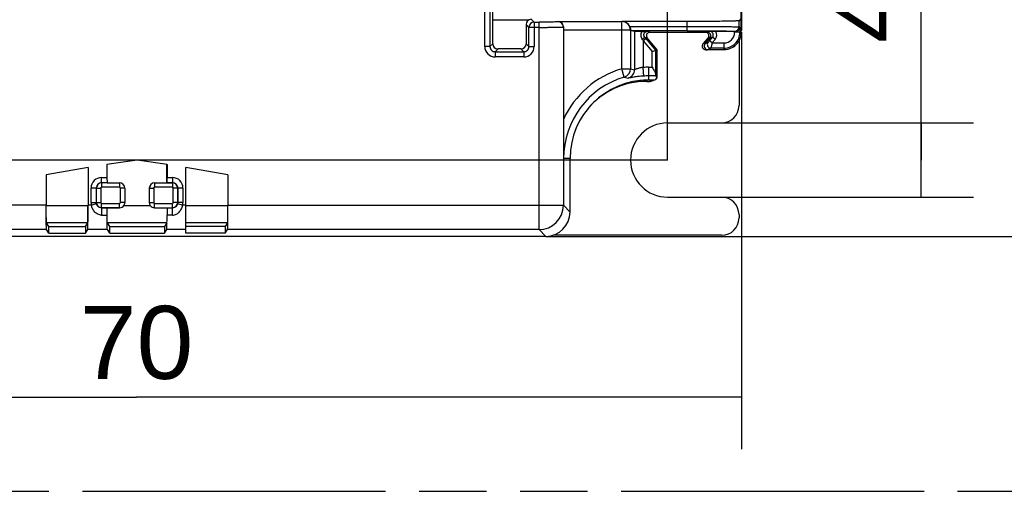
# Model space of a CAD drawing. Header units: millimetres. Extents: x 0 to 210, y 0 to 297.
# Tile 6 of 19: x 79 to 108, y 133 to 146. Entities that reach past the tile are written whole.
import ezdxf
from ezdxf.enums import TextEntityAlignment as Align

# ---------------------------------------------------------------- set-up
doc = ezdxf.new("R2010")
doc.units = ezdxf.units.MM
doc.header["$LTSCALE"] = 19.36
doc.linetypes.add('PHANTOM', pattern=[0.8, 0.45, -0.05, 0.1, -0.05, 0.1, -0.05])
doc.layers.get('0').update_dxf_attribs({"linetype": 'CONTINUOUS'})
doc.layers.add('DEFAULT_3', color=7, linetype='PHANTOM')
doc.layers.add('Z_DIM_2D', color=7, linetype='CONTINUOUS')
doc.styles.add('TEXTSTYLE_3', font='helveticaneueltw1g-ltcn.otf')
doc.dimstyles.new('DIMSTYLE_1', dxfattribs={"dimtxt": 2.1, "dimasz": 3.5, "dimexe": 1.5, "dimexo": 0, "dimgap": 0.525, "dimtad": 1, "dimdec": 0, "dimlfac": 2, "dimdsep": 46, "dimtxsty": 'TEXTSTYLE_3', "dimblk": '_FILLED', "dimblk1": '_FILLED', "dimblk2": '_FILLED', "dimcen": 0.09, "dimclrt": 5, "dimadec": 3, "dimazin": 2, "dimtp": 0.3, "dimtm": 0.3, "dimtfac": 1, "dimtdec": 0, "dimtofl": 0, "dimtmove": 0, "dimatfit": 3, "dimldrblk": '_FILLED', "dimfxl": 0, "dimtolj": 1, "dimarcsym": 0})
doc.dimstyles.new('DIMSTYLE_2', dxfattribs={"dimtxt": 2.1, "dimasz": 3.5, "dimexe": 1.5, "dimexo": 0, "dimgap": 0.525, "dimtad": 1, "dimdec": 1, "dimlfac": 2, "dimdsep": 46, "dimtxsty": 'TEXTSTYLE_3', "dimblk": '_FILLED', "dimblk1": '_FILLED', "dimblk2": '_FILLED', "dimcen": 0.09, "dimclrt": 5, "dimadec": 3, "dimazin": 2, "dimtp": 0.3, "dimtm": 0.3, "dimtfac": 1, "dimtdec": 1, "dimtofl": 0, "dimtmove": 0, "dimatfit": 3, "dimldrblk": '_FILLED', "dimfxl": 0, "dimtolj": 1, "dimarcsym": 0})
doc.dimstyles.new('DIMSTYLE_4', dxfattribs={"dimtxt": 2.1, "dimasz": 3.5, "dimexe": 1.5, "dimexo": 0, "dimgap": 0.525, "dimtad": 1, "dimdec": 1, "dimlfac": 2, "dimdsep": 46, "dimtxsty": 'TEXTSTYLE_3', "dimblk": '_FILLED', "dimblk1": '_FILLED', "dimblk2": '_FILLED', "dimcen": 0.09, "dimclrt": 5, "dimadec": 3, "dimazin": 2, "dimtp": 0.1, "dimtm": 0.1, "dimtfac": 1, "dimtdec": 1, "dimtofl": 0, "dimtmove": 0, "dimatfit": 3, "dimldrblk": '_FILLED', "dimfxl": 0, "dimtolj": 1, "dimarcsym": 0})
doc.dimstyles.new('DIMSTYLE_5', dxfattribs={"dimtxt": 2.1, "dimasz": 3.5, "dimexe": 1.5, "dimexo": 0, "dimgap": 0.525, "dimtad": 1, "dimdec": 3, "dimlfac": 2, "dimdsep": 46, "dimtxsty": 'TEXTSTYLE_3', "dimblk": '_FILLED', "dimblk1": '_FILLED', "dimblk2": '_FILLED', "dimcen": 0.09, "dimclrt": 5, "dimadec": 3, "dimazin": 2, "dimtp": 0.3, "dimtm": 0.3, "dimtfac": 1, "dimtdec": 3, "dimtofl": 0, "dimtmove": 0, "dimatfit": 3, "dimldrblk": '_FILLED', "dimfxl": 0, "dimtolj": 1, "dimarcsym": 0})

# ---------------------------------------------------------------- blocks, each defined once
blk = doc.blocks.new('*D2')
at = {"layer": 'Z_DIM_2D', "color": 2, "linetype": 'Continuous', "transparency": 16777216}
for p, q in [((100.051, 145.884), (100.051, 133.889)), ((65.263, 141.387), (65.263, 133.889)), ((65.263, 135.389), (82.657, 135.389)), ((100.051, 135.389), (82.657, 135.389))]:
    blk.add_line(p, q, dxfattribs=at)
at = {"layer": 'Z_DIM_2D', "color": 5, "linetype": 'Continuous', "transparency": 16777216, "style": 'TEXTSTYLE_3'}
blk.add_text('70', height=2.1, dxfattribs=at).set_placement((82.657, 135.914), align=Align.CENTER)
blk = doc.blocks.new('_FILLED')
at = {"color": 0, "linetype": 'ByBlock'}
blk.add_solid([(0, 0), (-1, 0.125), (-1, -0.125)], dxfattribs=at)
blk = doc.blocks.new('_NONE')
blk = doc.blocks.new('*D3')
at = {"layer": 'Z_DIM_2D', "color": 2, "linetype": 'Continuous', "transparency": 16777216}
for p, q in [((97.571, 161.403), (111.463, 161.403)), ((109.963, 161.403), (109.963, 150.708)), ((109.963, 140.013), (109.963, 150.708)), ((94.426, 140.013), (111.463, 140.013))]:
    blk.add_line(p, q, dxfattribs=at)
at = {"layer": 'Z_DIM_2D', "color": 5, "linetype": 'Continuous', "transparency": 16777216, "style": 'TEXTSTYLE_3'}
blk.add_text('42.8', height=2.1, rotation=90, dxfattribs=at).set_placement((109.438, 150.708), align=Align.CENTER)
blk = doc.blocks.new('*D6')
at = {"layer": 'Z_DIM_2D', "color": 2, "linetype": 'Continuous', "transparency": 16777216}
for p, q in [((105.224, 142.208), (105.224, 149.102)), ((99.484, 143.276), (106.724, 143.276)), ((105.224, 143.276), (105.224, 142.208)), ((105.224, 141.141), (105.224, 142.208)), ((99.484, 141.141), (106.724, 141.141))]:
    blk.add_line(p, q, dxfattribs=at)
at = {"layer": 'Z_DIM_2D', "color": 5, "linetype": 'Continuous', "transparency": 16777216, "style": 'TEXTSTYLE_3'}
blk.add_text('4.3', height=2.1, rotation=90, dxfattribs=at).set_placement((104.699, 145.576))
blk = doc.blocks.new('*D7')
at = {"layer": 'Z_DIM_2D', "color": 2, "linetype": 'Continuous', "transparency": 16777216}
for p, q in [((67.681, 159.208), (58.499, 159.208)), ((59.999, 159.208), (59.999, 150.708)), ((59.999, 142.208), (59.999, 150.708)), ((97.931, 142.208), (58.499, 142.208))]:
    blk.add_line(p, q, dxfattribs=at)
at = {"layer": 'Z_DIM_2D', "color": 5, "linetype": 'Continuous', "transparency": 16777216, "style": 'TEXTSTYLE_3'}
blk.add_text('34', height=2.1, rotation=90, dxfattribs=at).set_placement((59.474, 150.348), align=Align.CENTER)
blk = doc.blocks.new('*D8')
at = {"layer": 'Z_DIM_2D', "color": 2, "linetype": 'Continuous', "transparency": 16777216}
for p, q in [((67.681, 159.208), (67.681, 164.426)), ((97.931, 142.208), (97.931, 164.426)), ((67.681, 162.926), (82.806, 162.926)), ((97.931, 162.926), (82.806, 162.926))]:
    blk.add_line(p, q, dxfattribs=at)
at = {"layer": 'Z_DIM_2D', "color": 5, "linetype": 'Continuous', "transparency": 16777216, "style": 'TEXTSTYLE_3'}
blk.add_text('60.5', height=2.1, dxfattribs=at).set_placement((82.806, 163.451), align=Align.CENTER)

msp = doc.modelspace()

# ---------------------------------------------------------------- linework, layer by layer
at = {"color": 9, "linetype": 'Continuous'}
for p, q in [((92.66998, 145.47446), (92.66998, 160.4445)), ((92.81996, 160.4445), (92.81996, 145.47445)), ((94.09222, 146.17611), (94.01013, 146.25819)), ((94.09222, 146.17611), (94.23225, 146.17611)), ((94.09222, 146.17611), (94.09222, 145.47447)), ((94.23222, 140.20729), (94.23222, 146.17611)), ((94.78203, 146.18546), (94.79021, 146.19091)), ((94.79021, 146.19091), (96.61306, 146.19091)), ((96.61306, 146.19091), (96.61844, 146.19271)), ((96.61306, 144.83713), (96.61306, 146.19091)), ((98.49096, 145.92664), (98.49096, 146.19271)), ((99.99073, 146.03984), (99.99073, 146.21843)), ((93.86016, 146.10821), (93.94224, 146.02613)), ((94.23222, 146.02613), (93.94224, 146.02613)), ((93.94224, 145.47445), (93.94224, 146.02613)), ((94.93198, 146.03548), (94.93427, 146.03701)), ((94.93198, 146.03548), (94.93198, 140.90705)), ((96.86272, 145.94095), (94.93376, 145.94095)), ((96.84363, 146.05163), (98.49096, 146.05163)), ((96.86272, 145.94095), (96.87177, 145.94397)), ((96.86272, 145.94095), (96.86272, 144.83713)), ((96.97924, 145.90927), (96.97924, 144.80888)), ((97.42107, 145.88495), (97.34669, 145.90651)), ((99.14534, 145.90633), (99.07158, 145.88495)), ((99.85865, 145.88413), (99.85865, 145.9072)), ((100.05053, 145.88404), (99.85865, 145.88404)), ((99.86575, 145.91485), (99.88108, 145.90718)), ((100.00863, 146.0309), (99.99073, 146.03984)), ((100.00863, 146.0309), (100.00863, 145.88404)), ((97.20398, 145.67783), (97.22889, 145.63631)), ((97.30549, 145.70058), (97.22889, 145.63631)), ((97.22889, 145.63631), (97.48488, 145.33123)), ((97.22889, 145.63631), (97.22889, 144.87394)), ((97.27061, 145.7421), (97.34443, 145.7207)), ((97.30158, 145.70524), (97.58487, 145.36762)), ((99.02281, 145.58243), (98.94793, 145.54751)), ((99.09494, 145.59201), (99.00507, 145.5501)), ((99.0918, 145.71897), (99.16636, 145.75374)), ((99.13801, 145.642), (99.22199, 145.74208)), ((99.2146, 145.57773), (99.13801, 145.642)), ((99.14822, 145.7207), (99.22199, 145.74208)), ((99.2146, 145.57773), (99.29858, 145.67781)), ((99.2146, 145.57773), (99.55218, 145.57773)), ((99.29858, 145.67781), (99.22199, 145.74208)), ((99.55231, 145.38585), (99.55231, 145.57773)), ((92.81996, 145.47445), (92.66998, 145.47445)), ((92.90204, 145.55654), (92.81996, 145.47445)), ((92.96994, 145.32447), (93.05202, 145.40656)), ((92.96994, 145.32447), (93.79226, 145.32447)), ((92.96994, 145.32447), (92.96994, 145.1745)), ((93.71018, 145.40656), (93.79226, 145.32447)), ((93.79226, 145.32447), (93.79226, 145.1745)), ((93.94224, 145.47445), (93.86016, 145.55654)), ((93.94224, 145.47445), (94.09222, 145.47445)), ((97.48483, 144.87836), (97.48488, 145.33123)), ((97.58487, 145.36762), (97.5848, 144.67969)), ((99.02453, 145.38324), (99.04511, 145.39283)), ((99.08167, 145.38585), (99.17155, 145.42775)), ((99.55231, 145.42775), (99.17155, 145.42775)), ((93.79226, 145.1745), (92.96996, 145.1745)), ((96.61306, 144.83713), (96.86272, 144.83713)), ((96.68439, 144.59761), (96.61306, 144.83713)), ((96.86272, 144.83713), (96.97924, 144.80888)), ((97.24341, 144.62445), (97.22889, 144.87394)), ((97.3811, 144.87836), (97.48483, 144.87836)), ((97.3811, 144.87836), (97.3811, 144.51313)), ((96.68439, 144.59761), (96.79143, 144.56674)), ((97.32964, 144.51088), (97.32964, 144.47246)), ((97.41263, 144.50652), (97.32964, 144.50652)), ((97.58733, 144.62845), (97.3811, 144.62845)), ((97.41263, 144.50652), (97.41263, 144.51313)), ((97.41263, 144.50652), (97.42966, 144.47246)), ((95.12616, 142.25819), (94.94014, 142.25819)), ((81.64838, 141.55473), (81.64838, 141.7047)), ((81.64839, 141.7047), (81.8051, 141.7047)), ((83.53465, 141.7047), (83.69135, 141.7047)), ((83.69137, 141.7047), (83.69137, 141.55473)), ((81.4984, 141.40475), (81.34843, 141.40475)), ((81.34843, 140.98421), (81.34843, 141.40473)), ((81.50154, 141.40161), (81.4984, 141.40475)), ((81.4984, 141.40475), (81.4984, 140.98421)), ((81.50154, 141.40161), (81.62652, 141.40161)), ((81.50154, 140.98735), (81.50154, 141.40161)), ((81.62652, 141.40161), (81.62652, 140.98735)), ((81.80768, 141.55473), (81.64838, 141.55473)), ((81.65152, 141.55159), (81.64838, 141.55473)), ((81.65152, 141.55159), (81.65152, 141.42661)), ((82.16579, 141.42661), (81.65152, 141.42661)), ((82.16579, 141.55159), (82.16579, 141.42661)), ((82.31576, 141.40161), (82.19078, 141.40161)), ((82.19078, 140.98734), (82.19078, 141.40161)), ((82.31576, 141.40161), (82.31576, 140.98735)), ((83.02399, 141.40161), (83.14897, 141.40161)), ((83.14897, 141.40161), (83.14897, 140.98735)), ((83.17397, 141.55159), (83.17166, 141.5539)), ((83.17397, 141.55159), (83.68823, 141.55159)), ((83.17397, 141.55159), (83.17397, 141.42661)), ((83.68823, 141.42661), (83.17397, 141.42661)), ((83.69137, 141.55473), (83.53208, 141.55473)), ((83.68823, 141.55159), (83.69137, 141.55473)), ((83.68823, 141.55159), (83.68823, 141.42661)), ((83.83821, 141.40161), (83.71323, 141.40161)), ((83.71323, 140.98734), (83.71323, 141.40161)), ((83.83821, 141.40161), (83.83821, 140.98735)), ((83.99133, 141.40475), (83.84135, 141.40475)), ((83.84135, 140.98421), (83.84135, 141.40475)), ((83.99133, 141.40475), (83.99133, 140.98421)), ((80.0551, 140.90718), (72.66268, 140.90718)), ((80.05851, 140.8996), (81.2588, 140.8996)), ((81.35848, 140.90718), (81.2622, 140.90718)), ((81.34843, 140.98421), (81.4984, 140.98421)), ((81.50342, 140.94568), (81.35848, 140.90718)), ((81.50154, 140.98735), (81.4984, 140.98421)), ((81.50154, 140.98735), (81.62652, 140.98735)), ((81.65152, 140.83737), (81.6492, 140.83505)), ((81.6492, 140.83505), (81.80849, 140.83505)), ((81.6492, 140.83505), (81.6492, 140.6245)), ((81.65152, 140.96235), (82.16578, 140.96235)), ((81.65152, 140.83737), (81.65152, 140.96235)), ((82.16579, 140.83737), (81.65152, 140.83737)), ((82.16579, 140.83737), (82.16579, 140.96235)), ((82.31576, 140.98735), (82.19078, 140.98735)), ((82.29137, 140.8996), (83.04845, 140.89952)), ((83.02399, 140.98735), (83.14897, 140.98735)), ((83.17397, 140.96235), (83.68823, 140.96235)), ((83.17397, 140.83737), (83.17397, 140.96235)), ((83.53126, 140.83505), (83.69056, 140.83505)), ((83.68823, 140.83737), (83.68823, 140.96235)), ((83.69055, 140.62453), (83.69055, 140.83505)), ((83.83821, 140.98735), (83.71323, 140.98735)), ((83.98124, 140.90705), (83.83631, 140.94562)), ((83.83821, 140.98735), (83.84135, 140.98421)), ((83.99133, 140.98421), (83.84135, 140.98421)), ((84.07755, 140.90705), (83.98124, 140.90705)), ((84.07755, 140.89952), (85.28124, 140.89952)), ((85.28465, 140.90705), (94.93198, 140.90705)), ((95.12616, 140.71287), (94.93198, 140.90705)), ((81.6492, 140.6245), (81.80615, 140.6245)), ((83.69055, 140.62453), (83.53361, 140.62453)), ((80.067, 140.20729), (71.15752, 140.20729)), ((81.2503, 140.39969), (80.06701, 140.39969)), ((81.817, 140.20729), (81.2503, 140.20729)), ((83.52275, 140.39969), (81.81701, 140.39969)), ((84.07755, 140.20729), (83.52275, 140.20729)), ((85.27275, 140.39969), (84.07755, 140.39969)), ((94.23222, 140.20729), (85.27275, 140.20729)), ((94.23222, 140.20729), (94.4264, 140.01311))]:
    msp.add_line(p, q, dxfattribs=at)
at = {"color": 7, "linetype": 'Continuous'}
for p, q in [((100.05515, 159.79941), (100.05515, 145.93781)), ((92.90204, 145.55654), (92.90204, 150.88003)), ((100.05053, 145.88404), (100.05053, 149.1832)), ((93.92986, 146.23491), (92.90204, 146.23491)), ((98.49104, 146.19271), (96.61844, 146.19271)), ((100.03049, 146.25819), (99.99073, 146.21843)), ((93.86016, 146.10821), (93.86016, 145.55654)), ((94.93376, 145.94095), (94.93376, 143.37688)), ((98.49097, 145.92664), (96.87504, 145.92664)), ((96.97923, 145.90927), (96.87504, 145.92664)), ((97.18971, 145.90722), (97.34669, 145.90651)), ((97.40312, 145.88324), (97.42107, 145.88324)), ((97.42107, 145.88495), (99.07158, 145.88495)), ((99.85865, 145.9072), (99.3181, 145.9072)), ((97.30158, 145.70524), (97.27061, 145.7421)), ((97.62764, 145.38318), (97.34443, 145.7207)), ((99.0918, 145.71896), (98.94793, 145.54751)), ((99.14822, 145.7207), (99.00507, 145.5501)), ((99.02281, 145.58243), (99.16668, 145.75388)), ((99.98359, 145.63473), (99.98359, 143.77562)), ((93.71018, 145.40656), (93.05202, 145.40656)), ((97.48488, 145.33123), (97.62764, 145.38318)), ((97.58279, 145.36683), (97.58487, 145.36762)), ((97.62755, 144.5681), (97.62764, 145.38318)), ((99.02454, 145.38324), (99.08167, 145.38324)), ((99.08167, 145.38585), (99.55231, 145.38585)), ((97.32964, 144.47246), (97.42966, 144.47246)), ((97.3811, 144.51313), (97.57098, 144.51313)), ((97.60605, 144.56573), (97.57098, 144.51313)), ((97.62755, 144.5681), (97.58733, 144.62845)), ((97.9311, 143.27569), (99.48366, 143.27569)), ((82.66988, 142.20326), (81.8051, 142.07912)), ((83.53465, 142.07912), (82.66988, 142.20326)), ((95.12616, 140.71287), (95.12616, 142.25819)), ((81.2622, 141.99343), (80.0551, 141.78109)), ((81.2622, 141.99343), (81.2622, 140.90715)), ((81.8051, 142.07912), (81.8051, 141.7047)), ((83.53124, 141.5539), (83.53124, 142.07617)), ((83.53465, 142.07912), (83.53465, 141.7047)), ((85.28465, 141.78109), (84.07755, 141.99343)), ((84.07755, 140.10731), (84.07755, 141.99343)), ((80.0551, 141.78109), (80.0551, 140.90718)), ((85.28465, 141.78109), (85.28465, 140.90702)), ((81.80851, 141.5539), (82.16809, 141.5539)), ((82.31807, 141.40392), (82.31807, 140.98504)), ((83.02168, 141.40392), (83.02168, 140.98504)), ((83.17166, 141.5539), (83.53124, 141.5539)), ((83.53124, 141.5539), (83.53208, 141.55473)), ((97.9311, 141.14078), (99.48366, 141.14078)), ((81.80858, 140.83513), (81.80849, 140.83505)), ((81.80858, 140.83513), (82.16802, 140.83513)), ((83.17173, 140.83513), (83.53117, 140.83513)), ((83.53117, 140.83513), (83.53126, 140.83505)), ((99.98359, 140.64085), (99.98359, 140.54395)), ((80.13365, 140.29971), (80.06701, 140.39969)), ((80.13365, 140.10739), (80.06701, 140.20737)), ((80.13365, 140.29979), (81.18365, 140.29979)), ((80.13365, 140.10739), (80.13365, 140.29979)), ((81.18365, 140.29979), (81.25029, 140.39972)), ((81.18365, 140.29979), (81.18365, 140.10739)), ((81.18365, 140.10731), (81.2503, 140.20729)), ((81.88365, 140.29971), (81.81701, 140.39969)), ((81.88365, 140.10739), (81.81701, 140.20737)), ((81.88365, 140.29979), (83.4561, 140.29971)), ((81.88365, 140.10739), (81.88365, 140.29979)), ((83.52275, 140.39969), (83.4561, 140.29971)), ((83.4561, 140.29971), (83.4561, 140.10731)), ((83.4561, 140.10731), (83.52275, 140.20729)), ((85.2061, 140.29971), (84.07755, 140.29971)), ((85.27275, 140.39969), (85.2061, 140.29971)), ((85.2061, 140.29971), (85.2061, 140.10731)), ((85.2061, 140.10731), (85.27275, 140.20729)), ((94.4264, 140.01311), (67.76877, 140.01311)), ((80.13365, 140.10731), (81.18365, 140.10731)), ((81.88365, 140.10731), (83.4561, 140.10731)), ((85.2061, 140.10731), (84.07755, 140.10731)), ((99.48366, 140.04402), (94.62849, 140.04402))]:
    msp.add_line(p, q, dxfattribs=at)
msp.add_lwpolyline([(97.48488, 145.33123), (97.50483, 145.33861), (97.52379, 145.34539)], dxfattribs=at)
at = {"color": 9, "linetype": 'Continuous'}
for centre, radius, start, end in [((94.09229, 146.02606), 0.15005, 90.027484, 179.972516), ((94.78191, 146.03539), 0.15006, 0.03253, 89.95656), ((96.61261, 145.94083), 0.2501, 0.027846, 89.897676), ((99.14548, 145.80638), 0.09995, 319.958314, 90.075337), ((99.14542, 145.80637), 0.19996, 319.988738, 30.282814), ((99.55236, 145.88403), 0.30628, 269.967512, 0.019556), ((99.86571, 146.03987), 0.12503, 270.020207, 359.986339), ((99.17169, 145.52782), 0.10006, 140.096095, 269.913658), ((92.96994, 145.47445), 0.29995, 179.998989, 270.003506), ((92.96987, 145.47438), 0.14991, 179.974204, 270.025771), ((93.79226, 145.47445), 0.29995, 269.998992, 0.003509), ((93.79233, 145.47438), 0.14991, 269.974204, 0.025771), ((97.3811, 142.25819), 2.69087, 106.584218, 155.435154), ((96.61256, 144.83723), 0.25015, 286.686287, 359.976642), ((96.72911, 144.809), 0.25013, 284.425106, 359.972359), ((97.3811, 142.25819), 2.62017, 90.000025, 93.33019), ((97.3811, 142.25819), 2.44096, 106.584246, 180), ((97.32964, 142.25824), 2.24828, 90, 94.965504), ((97.3811, 142.25819), 2.37026, 90, 93.33019), ((81.64838, 141.40475), 0.29995, 89.999076, 180.003609), ((83.69138, 141.40476), 0.29995, 359.997553, 90.005396), ((81.64831, 141.40482), 0.14991, 89.974248, 180.025751), ((81.65158, 141.40155), 0.15004, 90.023374, 179.976624), ((83.17403, 141.40155), 0.15004, 90.023374, 179.976624), ((83.68817, 141.40155), 0.15004, 0.023374, 89.976624), ((83.69143, 141.40481), 0.14992, 359.976422, 90.02389), ((81.64945, 140.98434), 0.30102, 180.024917, 194.851632), ((81.64889, 140.98423), 0.15049, 180.007125, 194.839295), ((81.65158, 140.98741), 0.15004, 180.023374, 269.976624), ((83.68817, 140.98741), 0.15004, 270.023374, 359.976624), ((83.69087, 140.98425), 0.15048, 345.127138, 359.985083), ((83.69032, 140.98434), 0.30101, 345.123025, 359.975515), ((94.23163, 140.90764), 0.70035, 270.047716, 359.952284)]:
    msp.add_arc(centre, radius, start, end, dxfattribs=at)
at = {"color": 7, "linetype": 'Continuous'}
for centre, radius, start, end in [((97.42097, 145.78498), 0.09997, 89.938974, 184.67261), ((99.07171, 145.785), 0.09995, 319.960393, 90.073002), ((99.32064, 128.14991), 17.75729, 90.008209, 90.56562), ((99.55233, 145.88405), 0.4982, 269.997554, 359.998249), ((99.55236, 145.88403), 0.45627, 269.994376, 0.001066), ((99.09956, 145.51814), 0.10012, 140.054053, 150.871356), ((99.08177, 145.48588), 0.10003, 140.060457, 269.944371), ((97.3811, 142.25819), 2.25494, 90, 180), ((97.32964, 142.25824), 2.21422, 90, 139.946944), ((97.41244, 144.65762), 0.1511, 270.071519, 287.997177), ((97.9311, 142.20824), 1.06746, 90, 270), ((83.17165, 140.9852), 0.15006, 214.81643, 270.0317), ((94.4264, 140.71287), 0.69977, 270.000575, 359.999425)]:
    msp.add_arc(centre, radius, start, end, dxfattribs=at)
for centre, major_axis, ratio, start_param, end_param in [((94.01018, 146.10817), (0.1061, -0.1061), 0.99969546, 8.63953209, 10.21002383), ((96.61821, 145.94267), (0.23752, 0.07921), 0.9984813, 0.12857757, 1.24845467), ((94.94031, 145.94095), (0, 0.25), 0.02618592, 1.17643367, 1.57079633), ((96.87509, 146.05163), (0, 0.125), 0.05234169, -3.67455107, -3.1503193), ((99.01518, 145.78324), (0.09065, 0.04227), 0.99978687, -1.13440706, 0.75416065), ((99.85865, 145.90589), (0.15, 0), 0.00872687, 1.42067282, 1.57079633), ((93.05207, 145.55658), (0.1061, 0.1061), 0.99969546, -3.92683852, -2.35634678), ((93.71013, 145.55658), (0.1061, -0.1061), 0.99969546, -0.78524587, 0.78524587), ((99.02455, 145.48324), (0.09065, 0.04227), 0.99978687, 8.29037089, 10.55918502), ((97.42964, 144.62248), (-0.06709, 0.13419), 0.99980964, 8.96123696, 9.71294684), ((97.57094, 144.61309), (0, 0.1), 0.01745506, -3.15904595, -3.11541271), ((97.58747, 144.87836), (0.00003, 0.25), 0.01745506, -3.79384695, -3.16777072), ((99.48351, 143.77577), (0.35366, -0.35366), 0.99969546, -0.78525844, 0.78525844), ((81.80772, 141.7047), (0, 0.15), 0.01745506, -4.71238898, -3.15904595), ((83.53203, 141.7047), (0, 0.15), 0.01745506, -3.12413936, -1.57079633), ((82.16805, 141.40387), (-0.1061, -0.1061), 0.99969546, 2.35634678, 3.92683852), ((83.17171, 141.40387), (0.1061, -0.1061), 0.99969546, 2.35634678, 3.92683852), ((99.48351, 140.64071), (0.35366, 0.35366), 0.99969546, -0.78526156, 0.78526156), ((83.17171, 140.98508), (0.1061, 0.1061), 0.99969546, 2.35634678, 2.96297758), ((99.48351, 140.5441), (0.35366, -0.35366), 0.99969546, -0.78525844, 0.78525844)]:
    msp.add_ellipse(centre, major_axis=major_axis, ratio=ratio, start_param=start_param, end_param=end_param, dxfattribs=at)
at = {"color": 9, "linetype": 'Continuous'}
for points, knots in [([(94.78203, 146.18546), (94.7809, 146.18471), (94.77627, 146.18448), (94.76749, 146.18331), (94.75338, 146.18265), (94.73459, 146.18174), (94.71105, 146.18096), (94.67103, 146.17985), (94.61128, 146.17868), (94.52959, 146.17756), (94.43683, 146.17673), (94.33648, 146.17622), (94.26742, 146.17611), (94.23225, 146.17611)], [0, 0, 0, 0, 0.00736957, 0.02386314, 0.0494124, 0.08380871, 0.12670826, 0.17774353, 0.30222305, 0.45264048, 0.62334727, 0.80817859, 1, 1, 1, 1]), ([(94.23222, 146.02613), (94.27699, 146.02613), (94.36487, 146.02624), (94.4926, 146.02676), (94.61065, 146.02758), (94.71463, 146.0287), (94.79068, 146.02987), (94.84163, 146.03099), (94.87157, 146.03176), (94.89551, 146.03269), (94.91343, 146.0333), (94.92469, 146.03454), (94.93047, 146.03469), (94.93198, 146.03548)], [0, 0, 0, 0, 0.19188184, 0.37667553, 0.54742852, 0.69785838, 0.82235336, 0.87339507, 0.91630273, 0.95068469, 0.97623027, 0.99269952, 1, 1, 1, 1]), ([(97.20398, 145.67783), (97.18373, 145.71145), (97.16214, 145.79069), (97.17523, 145.87068), (97.18971, 145.90723)], [0, 0, 0, 0, 0.49964122, 1, 1, 1, 1]), ([(97.2518, 145.77585), (97.2469, 145.79091), (97.24443, 145.82387), (97.26425, 145.86886), (97.30129, 145.89918), (97.33206, 145.90642), (97.34669, 145.90651)], [0, 0, 0, 0, 0.25536776, 0.50893623, 0.76408136, 1, 1, 1, 1]), ([(98.49096, 146.05163), (98.58744, 146.05163), (98.77676, 146.05149), (99.05183, 146.05084), (99.30581, 146.04979), (99.49986, 146.04858), (99.63748, 146.0474), (99.72512, 146.04649), (99.80114, 146.04551), (99.86483, 146.0445), (99.91557, 146.04343), (99.94955, 146.04252), (99.96989, 146.04164), (99.98, 146.04118), (99.98649, 146.04049), (99.9898, 146.04027), (99.99073, 146.03984)], [0, 0, 0, 0, 0.19296073, 0.37866946, 0.55014669, 0.70094833, 0.7667855, 0.82540812, 0.87625191, 0.91885101, 0.95279181, 0.97777104, 0.98681809, 0.99354387, 0.99793784, 1, 1, 1, 1]), ([(98.49097, 145.92664), (98.57941, 145.92664), (98.75296, 145.92649), (99.00511, 145.92585), (99.23792, 145.9248), (99.4158, 145.92358), (99.54195, 145.9224), (99.62229, 145.92149), (99.69197, 145.92052), (99.75035, 145.91951), (99.79686, 145.91844), (99.82801, 145.91752), (99.84665, 145.91665), (99.85592, 145.91618), (99.86186, 145.9155), (99.8649, 145.91527), (99.86575, 145.91485)], [0, 0, 0, 0, 0.19296115, 0.37866873, 0.55014379, 0.70094335, 0.76677967, 0.82540149, 0.87624463, 0.91884307, 0.95278325, 0.97776215, 0.98680931, 0.99353585, 0.99793186, 1, 1, 1, 1]), ([(97.20398, 145.67783), (97.21264, 145.68519), (97.22888, 145.69936), (97.24785, 145.71656), (97.25979, 145.72843), (97.26597, 145.73485), (97.2689, 145.73883), (97.27093, 145.7414), (97.27061, 145.7421)], [0, 0, 0, 0, 0.36686397, 0.69715129, 0.82278399, 0.91587585, 0.97505017, 1, 1, 1, 1]), ([(99.13801, 145.642), (99.13323, 145.6363), (99.124, 145.62537), (99.11284, 145.61219), (99.10482, 145.60301), (99.1003, 145.59758), (99.09695, 145.59436), (99.09557, 145.59226), (99.09494, 145.59201)], [0, 0, 0, 0, 0.33838814, 0.65030394, 0.78418361, 0.89371121, 0.96891894, 1, 1, 1, 1]), ([(99.2146, 145.57773), (99.20926, 145.55912), (99.20184, 145.53189), (99.19193, 145.49721), (99.18551, 145.47481), (99.17995, 145.45629), (99.1763, 145.44187), (99.17303, 145.43336), (99.17243, 145.42861), (99.17155, 145.42775)], [0, 0, 0, 0, 0.37234564, 0.54246849, 0.69361351, 0.81982555, 0.91548085, 0.97645107, 1, 1, 1, 1]), ([(97.22889, 144.87394), (97.19717, 144.87025), (97.15122, 144.86197), (97.0938, 144.84646), (97.05728, 144.83489), (97.02711, 144.82445), (97.00634, 144.81687), (96.99352, 144.81235), (96.98683, 144.81009), (96.98246, 144.80901), (96.97993, 144.80851), (96.97924, 144.80888)], [0, 0, 0, 0, 0.37042099, 0.53973072, 0.6898007, 0.81459804, 0.9101272, 0.94581917, 0.97288843, 0.99096243, 1, 1, 1, 1]), ([(97.24341, 144.62445), (97.18496, 144.62104), (97.10069, 144.61345), (96.99463, 144.59921), (96.92864, 144.58875), (96.87485, 144.57952), (96.83443, 144.57196), (96.80831, 144.56819), (96.79535, 144.56603), (96.79143, 144.56674)], [0, 0, 0, 0, 0.38526382, 0.55618775, 0.70408661, 0.82476641, 0.91563208, 0.97374834, 1, 1, 1, 1]), ([(81.62652, 141.40161), (81.62652, 141.40794), (81.63237, 141.42077), (81.64519, 141.42661), (81.65152, 141.42661)], [0, 0, 0, 0, 0.50007334, 1, 1, 1, 1]), ([(82.16579, 141.42661), (82.17212, 141.42661), (82.18494, 141.42076), (82.19078, 141.40794), (82.19078, 141.40161)], [0, 0, 0, 0, 0.50007334, 1, 1, 1, 1]), ([(83.14897, 141.40161), (83.14897, 141.40794), (83.15482, 141.42077), (83.16764, 141.42661), (83.17397, 141.42661)], [0, 0, 0, 0, 0.50007334, 1, 1, 1, 1]), ([(83.68823, 141.42661), (83.69457, 141.42661), (83.70739, 141.42076), (83.71323, 141.40794), (83.71323, 141.40161)], [0, 0, 0, 0, 0.50007334, 1, 1, 1, 1]), ([(81.6492, 140.6245), (81.61273, 140.62423), (81.5394, 140.64229), (81.45125, 140.7096), (81.38925, 140.80118), (81.36632, 140.87131), (81.35848, 140.90718)], [0, 0, 0, 0, 0.25078073, 0.49835149, 0.74749426, 1, 1, 1, 1]), ([(81.6492, 140.83505), (81.61697, 140.83503), (81.55067, 140.8564), (81.51168, 140.91456), (81.50342, 140.94568)], [0, 0, 0, 0, 0.50017046, 1, 1, 1, 1]), ([(81.65152, 140.96235), (81.64519, 140.96235), (81.63237, 140.9682), (81.62652, 140.98102), (81.62652, 140.98735)], [0, 0, 0, 0, 0.50007334, 1, 1, 1, 1]), ([(82.19078, 140.98734), (82.19078, 140.98101), (82.18494, 140.96819), (82.17211, 140.96235), (82.16578, 140.96235)], [0, 0, 0, 0, 0.50007334, 1, 1, 1, 1]), ([(83.17397, 140.96235), (83.16764, 140.96235), (83.15481, 140.9682), (83.14897, 140.98102), (83.14897, 140.98735)], [0, 0, 0, 0, 0.50007334, 1, 1, 1, 1]), ([(83.71323, 140.98734), (83.71323, 140.98101), (83.70738, 140.96819), (83.69456, 140.96235), (83.68823, 140.96235)], [0, 0, 0, 0, 0.50007334, 1, 1, 1, 1]), ([(83.83631, 140.94562), (83.82805, 140.91451), (83.78905, 140.8564), (83.72277, 140.83503), (83.69056, 140.83505)], [0, 0, 0, 0, 0.49977712, 1, 1, 1, 1]), ([(83.69056, 140.62453), (83.72701, 140.62406), (83.80033, 140.64236), (83.88836, 140.70958), (83.95054, 140.80106), (83.97324, 140.87122), (83.98124, 140.90705)], [0, 0, 0, 0, 0.25075647, 0.49830104, 0.74743523, 1, 1, 1, 1])]:
    msp.add_open_spline(points, degree=3, knots=knots, dxfattribs=at)
at = {"color": 7, "linetype": 'Continuous'}
for points, knots in [([(94.93427, 146.03701), (94.93452, 146.06027), (94.92498, 146.10416), (94.88795, 146.15423), (94.84113, 146.18352), (94.80678, 146.19053), (94.79021, 146.19091)], [0, 0, 0, 0, 0.30077794, 0.55753655, 0.78580596, 1, 1, 1, 1]), ([(99.99073, 146.21843), (99.98996, 146.21766), (99.98648, 146.21689), (99.98008, 146.21561), (99.9699, 146.21448), (99.94962, 146.21263), (99.91561, 146.21059), (99.86489, 146.20828), (99.80121, 146.20606), (99.7252, 146.20394), (99.63756, 146.20195), (99.49995, 146.19937), (99.30591, 146.19672), (99.05192, 146.19443), (98.77685, 146.19302), (98.58752, 146.19271), (98.49104, 146.19271)], [0, 0, 0, 0, 0.00219288, 0.00664453, 0.01340316, 0.02247083, 0.04747326, 0.08142322, 0.12402113, 0.17485615, 0.23346428, 0.29928241, 0.45003495, 0.62145359, 0.80710004, 1, 1, 1, 1]), ([(96.84363, 146.05163), (96.84844, 146.0417), (96.86269, 146.00719), (96.86945, 145.97007), (96.87177, 145.94397)], [0, 0, 0, 0, 0.29643338, 1, 1, 1, 1]), ([(97.18971, 145.90722), (97.16299, 145.90726), (97.11412, 145.90754), (97.05012, 145.90745), (97.00681, 145.90898), (96.98538, 145.90824), (96.97923, 145.90927)], [0, 0, 0, 0, 0.38089805, 0.69666239, 0.91124841, 1, 1, 1, 1]), ([(99.88108, 145.90718), (99.90045, 145.90716), (99.93718, 145.91581), (99.98966, 145.95578), (100.00808, 146.00236), (100.00863, 146.0309)], [0, 0, 0, 0, 0.29920585, 0.55885426, 1, 1, 1, 1]), ([(99.02281, 145.58243), (99.02302, 145.58264), (99.02574, 145.58296), (99.02722, 145.58023), (99.02868, 145.57867)], [0, 0, 0, 0, 0.12128915, 1, 1, 1, 1]), ([(97.48483, 144.87836), (97.49605, 144.86062), (97.51807, 144.8258), (97.54883, 144.77455), (97.57326, 144.72713), (97.58446, 144.69466), (97.5848, 144.67969)], [0, 0, 0, 0, 0.281281, 0.55249817, 0.79931771, 1, 1, 1, 1]), ([(97.6168, 144.56687), (97.61552, 144.5668), (97.61208, 144.56655), (97.60856, 144.56652), (97.60646, 144.56593)], [0, 0, 0, 0, 0.37028781, 1, 1, 1, 1]), ([(94.93376, 143.37688), (94.93376, 143.28146), (94.9347, 142.90856), (94.93782, 142.53567), (94.94014, 142.25819)], [0, 0, 0, 0, 0.25587245, 1, 1, 1, 1]), ([(80.06701, 140.20737), (80.06606, 140.2088), (80.06576, 140.21468), (80.06427, 140.22585), (80.06344, 140.24379), (80.06228, 140.26768), (80.06129, 140.29762), (80.05987, 140.34856), (80.05838, 140.42461), (80.05696, 140.5286), (80.0559, 140.64668), (80.05525, 140.77445), (80.0551, 140.86236), (80.0551, 140.90715)], [0, 0, 0, 0, 0.00736079, 0.0238256, 0.04934827, 0.08370461, 0.12658877, 0.17761248, 0.30208421, 0.45250703, 0.62326798, 0.80808493, 1, 1, 1, 1]), ([(80.06701, 140.39972), (80.06633, 140.40074), (80.06612, 140.40493), (80.06506, 140.41288), (80.06446, 140.42568), (80.06324, 140.45122), (80.06209, 140.49338), (80.06083, 140.55482), (80.05984, 140.62911), (80.05908, 140.71345), (80.05861, 140.8047), (80.05851, 140.8675), (80.05851, 140.89948)], [0, 0, 0, 0, 0.00733443, 0.02374258, 0.0492202, 0.08358985, 0.17752411, 0.30200474, 0.45245314, 0.6232144, 0.80810904, 1, 1, 1, 1]), ([(81.25029, 140.20737), (81.25125, 140.2088), (81.25154, 140.21468), (81.25303, 140.22585), (81.25386, 140.24379), (81.25502, 140.26769), (81.25602, 140.29763), (81.25744, 140.34856), (81.25893, 140.42461), (81.26035, 140.5286), (81.2614, 140.64668), (81.26205, 140.77445), (81.2622, 140.86236), (81.2622, 140.90715)], [0, 0, 0, 0, 0.00736223, 0.02382992, 0.04935436, 0.0837103, 0.12659348, 0.17761564, 0.30208481, 0.45250685, 0.62326974, 0.80808669, 1, 1, 1, 1]), ([(81.25029, 140.39972), (81.25097, 140.40075), (81.25118, 140.40496), (81.25225, 140.41294), (81.25284, 140.42577), (81.25407, 140.45132), (81.25522, 140.49347), (81.25647, 140.5549), (81.25747, 140.62916), (81.25823, 140.71349), (81.25869, 140.80472), (81.2588, 140.86751), (81.2588, 140.89948)], [0, 0, 0, 0, 0.00737665, 0.02387086, 0.0494119, 0.08379235, 0.17769363, 0.3021569, 0.45256953, 0.62328425, 0.80813907, 1, 1, 1, 1]), ([(81.80615, 140.6245), (81.80596, 140.64852), (81.80586, 140.68457), (81.80603, 140.73169), (81.80628, 140.76426), (81.80669, 140.79203), (81.80705, 140.81145), (81.80755, 140.82327), (81.80768, 140.82925), (81.80825, 140.83272), (81.80814, 140.8347), (81.80849, 140.83505)], [0, 0, 0, 0, 0.34214773, 0.51347235, 0.67125303, 0.80589359, 0.90930071, 0.94729041, 0.97528724, 0.99291272, 1, 1, 1, 1]), ([(81.81701, 140.39973), (81.81642, 140.40061), (81.81616, 140.40419), (81.81524, 140.41099), (81.81466, 140.42187), (81.81354, 140.44356), (81.81245, 140.47947), (81.81125, 140.53204), (81.81025, 140.59611), (81.80912, 140.69841), (81.80871, 140.77914), (81.80858, 140.83509)], [0, 0, 0, 0, 0.00732829, 0.02341089, 0.04826304, 0.08174213, 0.17336911, 0.29539018, 0.44404156, 0.61463009, 1, 1, 1, 1]), ([(82.16802, 140.83509), (82.19191, 140.83509), (82.24039, 140.8469), (82.27778, 140.87997), (82.29139, 140.8996)], [0, 0, 0, 0, 0.50007461, 1, 1, 1, 1]), ([(82.29137, 140.8996), (82.29997, 140.91201), (82.31376, 140.93949), (82.31807, 140.96994), (82.31807, 140.98504)], [0, 0, 0, 0, 0.50000363, 1, 1, 1, 1]), ([(83.53126, 140.83505), (83.53161, 140.8347), (83.5315, 140.83272), (83.53207, 140.82925), (83.5322, 140.82327), (83.5327, 140.81145), (83.53306, 140.79203), (83.53347, 140.76427), (83.53373, 140.73172), (83.53389, 140.6846), (83.53379, 140.64855), (83.53361, 140.62453)], [0, 0, 0, 0, 0.00708681, 0.0247108, 0.05270526, 0.09069184, 0.1940915, 0.3287247, 0.48650064, 0.65782576, 1, 1, 1, 1]), ([(85.27275, 140.20729), (85.2737, 140.20872), (85.27399, 140.21462), (85.27548, 140.2258), (85.27632, 140.24376), (85.27748, 140.26767), (85.27847, 140.29763), (85.27989, 140.34857), (85.28138, 140.42461), (85.2828, 140.52859), (85.28385, 140.64664), (85.2845, 140.77437), (85.28465, 140.86225), (85.28465, 140.90702)], [0, 0, 0, 0, 0.00737137, 0.02386323, 0.04941835, 0.08380436, 0.12671145, 0.17774871, 0.30222786, 0.45263724, 0.62336793, 0.80813935, 1, 1, 1, 1]), ([(81.81701, 140.20737), (81.81643, 140.20824), (81.81601, 140.2116), (81.81507, 140.21797), (81.81436, 140.22795), (81.81311, 140.24782), (81.8118, 140.2808), (81.81035, 140.32951), (81.80904, 140.38973), (81.80739, 140.48933), (81.80657, 140.56875), (81.80615, 140.6245)], [0, 0, 0, 0, 0.00754889, 0.02323485, 0.0470829, 0.07902795, 0.16653054, 0.28408254, 0.42929953, 0.59934014, 1, 1, 1, 1]), ([(83.52275, 140.20729), (83.52333, 140.20817), (83.52375, 140.21153), (83.52469, 140.21791), (83.5254, 140.22791), (83.52665, 140.2478), (83.52796, 140.2808), (83.52941, 140.32953), (83.53072, 140.38976), (83.53237, 140.48937), (83.53318, 140.56878), (83.53361, 140.62453)], [0, 0, 0, 0, 0.00755606, 0.02326385, 0.04714192, 0.07911862, 0.16667354, 0.28424845, 0.4294581, 0.59946795, 1, 1, 1, 1])]:
    msp.add_open_spline(points, degree=3, knots=knots, dxfattribs=at)
at = {"color": 9, "linetype": 'Continuous'}
msp.add_open_spline([(97.27061, 145.7421), (97.2623, 145.75194), (97.25579, 145.76361), (97.2518, 145.77585)], degree=3, dxfattribs=at)
at = {"color": 7, "linetype": 'Continuous'}
msp.add_open_spline([(97.32133, 145.77684), (97.32298, 145.75667), (97.33141, 145.7362), (97.34443, 145.7207)], degree=3, dxfattribs=at)
at = {"layer": 'DEFAULT_3', "color": 91, "linetype": 'PHANTOM', "true_color": 0x80ff80}
msp.add_line((50.12864, 132.68), (150.12864, 132.68), dxfattribs=at)

# ---------------------------------------------------------------- dimensions: what is measured, and where the dimension line sits
at = {"layer": 'Z_DIM_2D', "color": 2, "linetype": 'Continuous'}
for base, p1, p2, dimstyle, picture, middle in [((97.9311, 162.92646), (67.6811, 159.20824), (97.9311, 142.20824), 'DIMSTYLE_5', '*D8', (82.80218, 162.92646)), ((100.05053, 135.38864), (65.26304, 141.38665), (100.05053, 145.88404), 'DIMSTYLE_1', '*D2', (82.65679, 135.38864))]:
    dim = msp.add_linear_dim(base=base, p1=p1, p2=p2, dimstyle=dimstyle, override={"dimblk1": 'NONE', "dimblk2": 'NONE', "dimsah": 1}, dxfattribs=at)
    dim.commit()
    dim.dimension.update_dxf_attribs({"geometry": picture, "text_midpoint": middle, "dimtype": 160})
for base, p1, p2, dimstyle, picture, middle in [((109.96331, 140.01311), (97.57098, 161.40328), (94.4264, 140.01311), 'DIMSTYLE_2', '*D3', (109.96331, 150.69252)), ((59.99872, 142.20824), (67.6811, 159.20824), (97.9311, 142.20824), 'DIMSTYLE_5', '*D7', (59.99872, 150.35592)), ((105.22386, 141.14078), (99.48366, 143.27569), (99.48366, 141.14078), 'DIMSTYLE_4', '*D6', (105.22386, 147.32317))]:
    dim = msp.add_linear_dim(base=base, p1=p1, p2=p2, angle=270, dimstyle=dimstyle, override={"dimblk1": 'NONE', "dimblk2": 'NONE', "dimsah": 1}, dxfattribs=at)
    dim.commit()
    dim.dimension.update_dxf_attribs({"geometry": picture, "text_midpoint": middle, "dimtype": 160})

doc.saveas('drawing.dxf')
